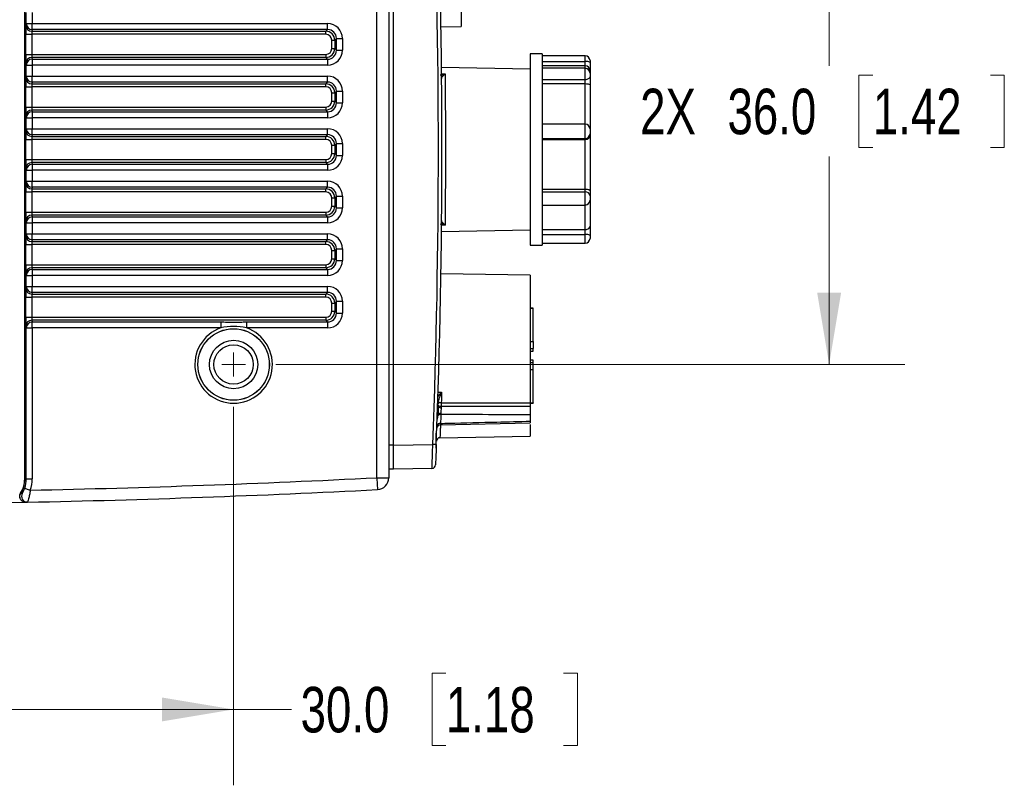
# Model space of a CAD drawing. Header units: millimetres. Extents: x 10 to 272, y 8 to 208.
# Tile 26 of 34: x 86 to 127, y 152 to 184. Entities that reach past the tile are written whole.
import ezdxf

# ---------------------------------------------------------------- set-up
doc = ezdxf.new("R2010")
doc.units = ezdxf.units.MM
doc.styles.add('SLDTEXTSTYLE3', font='TXT', dxfattribs={"width": 0.75})
doc.dimstyles.new('SLDDIMSTYLE2', dxfattribs={"dimtxt": 1.905, "dimasz": 3, "dimexe": 0, "dimexo": 0.0625, "dimgap": 0.47625, "dimtad": 0, "dimtih": 1, "dimtoh": 1, "dimdec": 1, "dimlfac": 2, "dimrnd": 1e-09, "dimzin": 4, "dimdsep": 46, "dimtxsty": 'SLDTEXTSTYLE3', "dimsah": 1, "dimcen": 0.09, "dimadec": 0, "dimazin": 1, "dimtfac": 1, "dimtdec": 1, "dimtofl": 0, "dimtmove": 0, "dimatfit": 3, "dimfxl": 1, "dimfrac": 2, "dimtolj": 1, "dimtzin": 12, "dimarcsym": 0})

# ---------------------------------------------------------------- blocks, each defined once
blk = doc.blocks.new('_D_9')
at = {"color": 7, "linetype": 'Continuous', "lineweight": 18}
for p, q in [((79.696, 167.611), (79.696, 151.767)), ((94.696, 167.611), (94.696, 151.767)), ((103.59, 156.455), (103.009, 156.455)), ((103.009, 156.455), (103.009, 153.43)), ((108.516, 156.455), (109.097, 156.455)), ((109.097, 156.455), (109.097, 153.43)), ((79.696, 154.942), (94.696, 154.942)), ((94.696, 154.942), (97.116, 154.942)), ((103.009, 153.43), (103.59, 153.43)), ((109.097, 153.43), (108.516, 153.43))]:
    blk.add_line(p, q, dxfattribs=at)
for points in [[(79.696, 154.942), (82.696, 154.442), (82.696, 155.442)], [(94.696, 154.942), (91.696, 155.442), (91.696, 154.442)]]:
    blk.add_solid(points, dxfattribs=at)
at = {"color": 7, "linetype": 'Continuous', "lineweight": 18, "char_height": 1.905, "attachment_point": 1, "style": 'SLDTEXTSTYLE3'}
for s, insert in [('30.0', (97.502, 155.886)), ('1.18', (103.59, 155.886))]:
    blk.add_mtext(s, dxfattribs=dict(at, insert=insert))
blk = doc.blocks.new('_D_10')
at = {"color": 7, "linetype": 'Continuous', "lineweight": 18}
for p, q in [((96.466, 187.381), (122.816, 187.381)), ((119.641, 187.381), (119.641, 181.88)), ((121.471, 181.493), (120.89, 181.493)), ((120.89, 181.493), (120.89, 178.468)), ((126.397, 181.493), (126.978, 181.493)), ((126.978, 181.493), (126.978, 178.468)), ((120.89, 178.468), (121.471, 178.468)), ((126.978, 178.468), (126.397, 178.468)), ((119.641, 169.381), (119.641, 178.081)), ((96.466, 169.381), (122.816, 169.381))]:
    blk.add_line(p, q, dxfattribs=at)
for points in [[(119.641, 187.381), (119.141, 184.381), (120.141, 184.381)], [(119.641, 169.381), (120.141, 172.381), (119.141, 172.381)]]:
    blk.add_solid(points, dxfattribs=at)
at = {"color": 7, "linetype": 'Continuous', "lineweight": 18, "char_height": 1.905, "attachment_point": 1, "style": 'SLDTEXTSTYLE3'}
for s, insert in [('2X', (111.724, 180.924)), ('36.0', (115.383, 180.924)), ('1.42', (121.471, 180.924))]:
    blk.add_mtext(s, dxfattribs=dict(at, insert=insert))
blk = doc.blocks.new('SW_CENTERMARKSYMBOL_2')
at = {"color": 0, "linetype": 'Continuous', "lineweight": 0}
for q in [(0, 0.5), (-0.5, 0), (0, -0.5), (0.5, 0)]:
    blk.add_line((0, 0), q, dxfattribs=at)

msp = doc.modelspace()

# ---------------------------------------------------------------- linework, layer by layer
at = {"color": 7, "linetype": 'Continuous', "lineweight": 25}
for p, q in [((85.946, 164.591), (85.946, 192.171)), ((100.696, 164.642), (100.696, 192.12)), ((101.196, 192.12), (101.196, 164.642)), ((101.396, 166.012), (101.396, 190.756)), ((104.234, 190.49), (104.234, 183.534)), ((86.011, 183.65), (86.011, 184.111)), ((86.261, 184.111), (86.261, 183.65)), ((85.996, 183.577), (86.011, 183.65)), ((86.011, 183.65), (86.261, 183.65)), ((86.261, 183.65), (98.63, 183.65)), ((86.261, 183.401), (86.261, 183.65)), ((98.63, 183.401), (98.63, 183.65)), ((103.381, 183.519), (104.234, 183.534)), ((85.99, 182.358), (85.99, 183.204)), ((85.99, 183.204), (86.24, 183.204)), ((98.557, 183.204), (86.24, 183.204)), ((86.24, 183.204), (86.24, 182.358)), ((86.261, 183.401), (86.246, 183.328)), ((86.246, 183.328), (98.557, 183.328)), ((98.63, 183.401), (86.261, 183.401)), ((98.557, 183.328), (98.63, 183.401)), ((98.557, 183.204), (98.557, 183.328)), ((98.806, 182.955), (98.931, 182.955)), ((98.806, 182.607), (98.806, 182.955)), ((99.004, 183.028), (98.931, 182.955)), ((98.931, 182.955), (98.931, 182.607)), ((99.004, 183.028), (99.253, 183.028)), ((99.004, 182.534), (99.004, 183.028)), ((99.253, 183.028), (99.253, 182.534)), ((85.99, 182.358), (86.24, 182.358)), ((86.24, 182.358), (98.557, 182.358)), ((98.557, 182.358), (98.557, 182.233)), ((98.806, 182.607), (98.931, 182.607)), ((98.931, 182.607), (99.004, 182.534)), ((99.004, 182.534), (99.253, 182.534)), ((107.624, 182.381), (107.124, 182.381)), ((107.124, 182.381), (107.124, 176.193)), ((107.624, 182.381), (107.624, 181.729)), ((109.424, 182.302), (107.624, 182.302)), ((86.011, 181.911), (85.996, 181.984)), ((86.011, 181.911), (86.261, 181.911)), ((86.011, 181.45), (86.011, 181.911)), ((86.246, 182.233), (86.261, 182.16)), ((98.557, 182.233), (86.246, 182.233)), ((86.261, 182.16), (86.261, 181.911)), ((86.261, 182.16), (98.63, 182.16)), ((86.261, 181.911), (86.261, 181.45)), ((98.63, 181.911), (86.261, 181.911)), ((98.63, 182.16), (98.557, 182.233)), ((98.63, 182.16), (98.63, 181.911)), ((107.624, 182.064), (109.424, 182.064)), ((109.424, 181.881), (107.624, 181.881)), ((109.624, 182.102), (109.624, 182.023)), ((109.624, 182.023), (109.624, 181.681)), ((107.124, 181.746), (103.403, 181.811)), ((109.424, 181.778), (107.624, 181.778)), ((107.624, 181.729), (107.624, 179.202)), ((109.624, 181.681), (109.624, 181.578)), ((109.624, 181.578), (109.624, 181.424)), ((85.996, 181.377), (86.011, 181.45)), ((86.011, 181.45), (86.261, 181.45)), ((86.261, 181.201), (86.246, 181.128)), ((86.246, 181.128), (98.557, 181.128)), ((86.261, 181.45), (98.63, 181.45)), ((86.261, 181.201), (86.261, 181.45)), ((98.63, 181.201), (86.261, 181.201)), ((98.557, 181.128), (98.63, 181.201)), ((98.557, 181.004), (98.557, 181.128)), ((98.63, 181.201), (98.63, 181.45)), ((107.624, 181.314), (109.424, 181.314)), ((107.624, 181.136), (109.424, 181.136)), ((109.424, 181.136), (109.424, 181.314)), ((109.624, 181.424), (109.624, 181.087)), ((109.624, 181.087), (109.624, 179.24)), ((85.99, 180.158), (85.99, 181.004)), ((85.99, 181.004), (86.24, 181.004)), ((98.557, 181.004), (86.24, 181.004)), ((86.24, 181.004), (86.24, 180.158)), ((98.806, 180.755), (98.931, 180.755)), ((98.806, 180.407), (98.806, 180.755)), ((99.004, 180.828), (98.931, 180.755)), ((98.931, 180.755), (98.931, 180.407)), ((99.004, 180.828), (99.253, 180.828)), ((99.004, 180.334), (99.004, 180.828)), ((99.253, 180.828), (99.253, 180.334)), ((98.806, 180.407), (98.931, 180.407)), ((98.931, 180.407), (99.004, 180.334)), ((99.004, 180.334), (99.253, 180.334)), ((85.99, 180.158), (86.24, 180.158)), ((86.24, 180.158), (98.557, 180.158)), ((86.246, 180.033), (86.261, 179.96)), ((98.557, 180.033), (86.246, 180.033)), ((86.261, 179.96), (98.63, 179.96)), ((86.261, 179.96), (86.261, 179.711)), ((98.557, 180.158), (98.557, 180.033)), ((98.63, 179.96), (98.557, 180.033)), ((98.63, 179.96), (98.63, 179.711)), ((86.011, 179.711), (85.996, 179.784)), ((86.011, 179.711), (86.261, 179.711)), ((86.011, 179.25), (86.011, 179.711)), ((86.261, 179.711), (86.261, 179.25)), ((98.63, 179.711), (86.261, 179.711)), ((109.424, 179.44), (107.624, 179.44)), ((85.996, 179.177), (86.011, 179.25)), ((86.011, 179.25), (86.261, 179.25)), ((86.261, 179.001), (86.246, 178.928)), ((86.261, 179.25), (98.63, 179.25)), ((86.261, 179.001), (86.261, 179.25)), ((98.63, 179.001), (86.261, 179.001)), ((98.557, 178.928), (98.63, 179.001)), ((98.63, 179.001), (98.63, 179.25)), ((107.624, 179.202), (107.624, 176.193)), ((109.624, 179.24), (109.624, 179.042)), ((109.624, 179.042), (109.624, 178.96)), ((85.99, 177.958), (85.99, 178.804)), ((85.99, 178.804), (86.24, 178.804)), ((98.557, 178.804), (86.24, 178.804)), ((86.24, 178.804), (86.24, 177.958)), ((86.246, 178.928), (98.557, 178.928)), ((98.557, 178.804), (98.557, 178.928)), ((99.004, 178.628), (98.931, 178.555)), ((99.004, 178.628), (99.253, 178.628)), ((99.004, 178.134), (99.004, 178.628)), ((99.253, 178.628), (99.253, 178.134)), ((107.624, 178.846), (109.424, 178.846)), ((107.624, 178.803), (109.424, 178.803)), ((109.424, 178.803), (109.424, 178.846)), ((109.424, 176.725), (109.424, 178.803)), ((109.624, 178.96), (109.624, 176.66)), ((98.806, 178.555), (98.931, 178.555)), ((98.806, 178.207), (98.806, 178.555)), ((98.806, 178.207), (98.931, 178.207)), ((98.931, 178.555), (98.931, 178.207)), ((98.931, 178.207), (99.004, 178.134)), ((85.99, 177.958), (86.24, 177.958)), ((86.24, 177.958), (98.557, 177.958)), ((86.246, 177.833), (86.261, 177.76)), ((98.557, 177.833), (86.246, 177.833)), ((86.261, 177.76), (98.63, 177.76)), ((86.261, 177.76), (86.261, 177.511)), ((98.557, 177.958), (98.557, 177.833)), ((98.63, 177.76), (98.557, 177.833)), ((98.63, 177.76), (98.63, 177.511)), ((99.004, 178.134), (99.253, 178.134)), ((86.011, 177.511), (85.996, 177.584)), ((86.011, 177.511), (86.261, 177.511)), ((86.011, 177.05), (86.011, 177.511)), ((86.261, 177.511), (86.261, 177.05)), ((98.63, 177.511), (86.261, 177.511)), ((85.996, 176.977), (86.011, 177.05)), ((86.011, 177.05), (86.261, 177.05)), ((86.261, 177.05), (98.63, 177.05)), ((86.261, 176.801), (86.261, 177.05)), ((98.63, 176.801), (98.63, 177.05)), ((85.99, 175.758), (85.99, 176.604)), ((85.99, 176.604), (86.24, 176.604)), ((98.557, 176.604), (86.24, 176.604)), ((86.24, 176.604), (86.24, 175.758)), ((86.261, 176.801), (86.246, 176.728)), ((86.246, 176.728), (98.557, 176.728)), ((98.63, 176.801), (86.261, 176.801)), ((98.557, 176.728), (98.63, 176.801)), ((98.557, 176.604), (98.557, 176.728)), ((107.624, 176.725), (109.424, 176.725)), ((107.624, 176.608), (109.424, 176.608)), ((109.424, 176.608), (109.424, 176.725)), ((109.624, 176.66), (109.624, 176.441)), ((98.806, 176.355), (98.931, 176.355)), ((98.806, 176.007), (98.806, 176.355)), ((99.004, 176.428), (98.931, 176.355)), ((98.931, 176.355), (98.931, 176.007)), ((99.004, 176.428), (99.253, 176.428)), ((99.004, 175.934), (99.004, 176.428)), ((99.253, 176.428), (99.253, 175.934)), ((107.124, 176.193), (107.124, 174.381)), ((107.624, 176.193), (107.624, 174.466)), ((109.624, 176.441), (109.624, 176.257)), ((109.624, 176.257), (109.624, 175.173)), ((85.99, 175.758), (86.24, 175.758)), ((86.24, 175.758), (98.557, 175.758)), ((98.557, 175.758), (98.557, 175.633)), ((98.806, 176.007), (98.931, 176.007)), ((98.931, 176.007), (99.004, 175.934)), ((99.004, 175.934), (99.253, 175.934)), ((107.624, 176.057), (109.424, 176.057)), ((86.011, 175.311), (85.996, 175.384)), ((86.011, 175.311), (86.261, 175.311)), ((86.011, 174.85), (86.011, 175.311)), ((86.246, 175.633), (86.261, 175.56)), ((98.557, 175.633), (86.246, 175.633)), ((86.261, 175.56), (98.63, 175.56)), ((86.261, 175.56), (86.261, 175.311)), ((86.261, 175.311), (86.261, 174.85)), ((98.63, 175.311), (86.261, 175.311)), ((98.63, 175.56), (98.557, 175.633)), ((98.63, 175.56), (98.63, 175.311)), ((103.403, 174.95), (107.124, 175.015)), ((107.624, 175.029), (109.424, 175.029)), ((109.424, 174.821), (109.424, 175.029)), ((109.624, 175.173), (109.624, 174.78)), ((85.996, 174.777), (86.011, 174.85)), ((86.011, 174.85), (86.261, 174.85)), ((86.261, 174.601), (86.246, 174.528)), ((86.246, 174.528), (98.557, 174.528)), ((86.261, 174.85), (98.63, 174.85)), ((86.261, 174.601), (86.261, 174.85)), ((98.63, 174.601), (86.261, 174.601)), ((98.557, 174.528), (98.63, 174.601)), ((98.557, 174.404), (98.557, 174.528)), ((98.63, 174.601), (98.63, 174.85)), ((107.624, 174.821), (109.424, 174.821)), ((107.624, 174.466), (107.624, 174.381)), ((107.624, 174.46), (109.424, 174.46)), ((109.624, 174.78), (109.624, 174.66)), ((85.99, 173.558), (85.99, 174.404)), ((85.99, 174.404), (86.24, 174.404)), ((98.557, 174.404), (86.24, 174.404)), ((86.24, 174.404), (86.24, 173.558)), ((98.806, 174.155), (98.931, 174.155)), ((98.806, 173.807), (98.806, 174.155)), ((99.004, 174.228), (98.931, 174.155)), ((98.931, 174.155), (98.931, 173.807)), ((99.004, 174.228), (99.253, 174.228)), ((99.004, 173.734), (99.004, 174.228)), ((99.253, 174.228), (99.253, 173.734)), ((107.124, 174.381), (107.624, 174.381)), ((98.806, 173.807), (98.931, 173.807)), ((98.931, 173.807), (99.004, 173.734)), ((99.004, 173.734), (99.253, 173.734)), ((85.99, 173.558), (86.24, 173.558)), ((86.24, 173.558), (98.557, 173.558)), ((86.246, 173.433), (86.261, 173.36)), ((98.557, 173.433), (86.246, 173.433)), ((86.261, 173.36), (86.261, 173.111)), ((86.261, 173.36), (98.63, 173.36)), ((98.557, 173.558), (98.557, 173.433)), ((98.63, 173.36), (98.557, 173.433)), ((98.63, 173.36), (98.63, 173.111)), ((86.011, 173.111), (85.996, 173.184)), ((86.011, 173.111), (86.261, 173.111)), ((86.011, 172.65), (86.011, 173.111)), ((86.261, 173.111), (86.261, 172.65)), ((98.63, 173.111), (86.261, 173.111)), ((107.124, 173.115), (103.38, 173.18)), ((107.124, 173.115), (107.124, 167.777)), ((85.996, 172.577), (86.011, 172.65)), ((86.011, 172.65), (86.261, 172.65)), ((86.261, 172.401), (86.246, 172.328)), ((86.261, 172.65), (98.63, 172.65)), ((86.261, 172.401), (86.261, 172.65)), ((98.63, 172.401), (86.261, 172.401)), ((98.557, 172.328), (98.63, 172.401)), ((98.63, 172.401), (98.63, 172.65)), ((85.99, 171.358), (85.99, 172.204)), ((85.99, 172.204), (86.24, 172.204)), ((98.557, 172.204), (86.24, 172.204)), ((86.24, 172.204), (86.24, 171.358)), ((86.246, 172.328), (98.557, 172.328)), ((98.557, 172.204), (98.557, 172.328)), ((99.004, 172.028), (98.931, 171.955)), ((99.004, 172.028), (99.253, 172.028)), ((99.004, 171.534), (99.004, 172.028)), ((99.253, 172.028), (99.253, 171.534)), ((98.806, 171.955), (98.931, 171.955)), ((98.806, 171.607), (98.806, 171.955)), ((98.806, 171.607), (98.931, 171.607)), ((98.931, 171.955), (98.931, 171.607)), ((98.931, 171.607), (99.004, 171.534)), ((107.249, 171.735), (107.124, 171.735)), ((107.249, 171.726), (107.249, 171.735)), ((107.249, 170.339), (107.249, 171.726)), ((85.99, 171.358), (86.24, 171.358)), ((86.24, 171.358), (98.557, 171.358)), ((86.246, 171.233), (86.261, 171.16)), ((98.557, 171.233), (86.246, 171.233)), ((86.261, 171.16), (94.156, 171.16)), ((86.261, 170.911), (86.261, 171.16)), ((94.156, 171.16), (94.156, 170.911)), ((95.235, 171.16), (95.235, 170.911)), ((95.235, 171.16), (98.63, 171.16)), ((98.557, 171.358), (98.557, 171.233)), ((98.63, 171.16), (98.557, 171.233)), ((98.63, 171.16), (98.63, 170.911)), ((99.004, 171.534), (99.253, 171.534)), ((86.011, 170.911), (85.996, 170.984)), ((86.011, 170.911), (86.261, 170.911)), ((86.011, 164.591), (86.011, 170.911)), ((86.261, 170.911), (86.261, 164.591)), ((94.156, 170.911), (86.261, 170.911)), ((98.63, 170.911), (95.235, 170.911)), ((107.249, 170.339), (107.249, 170.05)), ((107.124, 170.05), (107.249, 170.05)), ((107.124, 169.94), (107.249, 169.94)), ((107.249, 169.94), (107.249, 170.05)), ((107.249, 169.56), (107.124, 169.56)), ((107.249, 169.45), (107.249, 169.56)), ((107.249, 169.45), (107.124, 169.45)), ((107.249, 169.16), (107.249, 169.45)), ((107.249, 167.773), (107.249, 169.16)), ((107.124, 167.764), (107.249, 167.764)), ((107.249, 167.773), (107.249, 167.764)), ((107.124, 167.279), (107.124, 167.009)), ((103.358, 166.854), (107.124, 166.945)), ((107.124, 166.868), (107.124, 166.384)), ((103.171, 166.506), (103.171, 165.881)), ((103.339, 166.318), (107.124, 166.384)), ((101.196, 166.012), (101.396, 166.012)), ((101.396, 166.006), (103.039, 166.034)), ((101.396, 166.012), (101.396, 166.006)), ((101.396, 165.006), (101.396, 166.006)), ((85.955, 165.298), (85.955, 164.591)), ((101.196, 165.012), (101.396, 165.012)), ((103.006, 165.034), (101.396, 165.006)), ((85.946, 164.591), (85.955, 164.591)), ((85.955, 164.591), (86.011, 164.591)), ((86.011, 164.591), (86.261, 164.591)), ((100.696, 164.642), (101.196, 164.642)), ((85.776, 163.996), (85.783, 163.996)), ((84.714, 163.589), (85.993, 163.614)), ((86.035, 163.615), (85.993, 163.614))]:
    msp.add_line(p, q, dxfattribs=at)
at = {"color": 8, "linetype": 'Continuous', "lineweight": 25}
for p, q in [((109.424, 182.064), (109.424, 182.302)), ((109.424, 181.881), (109.424, 182.064)), ((109.424, 181.778), (109.424, 181.881)), ((109.424, 181.314), (109.424, 181.778)), ((109.424, 179.44), (109.424, 181.136)), ((109.424, 178.846), (109.424, 179.44)), ((109.424, 176.057), (109.424, 176.608)), ((109.424, 175.029), (109.424, 176.057)), ((109.424, 174.46), (109.424, 174.821)), ((107.249, 171.726), (107.124, 171.726)), ((107.124, 170.339), (107.249, 170.339)), ((107.249, 169.16), (107.124, 169.16)), ((107.124, 167.773), (107.249, 167.773))]:
    msp.add_line(p, q, dxfattribs=at)
at = {"color": 8, "linetype": 'Continuous', "lineweight": 25, "flags": 128}
for points in [[(103.397, 181.555), (103.406, 181.555), (103.552, 181.552)], [(103.552, 175.209), (103.406, 175.207), (103.37, 175.206)], [(103.252, 168.221), (103.262, 168.221), (103.408, 168.222)], [(103.245, 167.677), (103.251, 167.679), (103.258, 167.682)], [(103.247, 167.747), (103.25, 167.746), (103.258, 167.743)], [(103.249, 167.8), (103.258, 167.797), (103.268, 167.793)], [(103.23, 167.24), (103.237, 167.237), (103.245, 167.233)]]:
    msp.add_lwpolyline(points, dxfattribs=at)
at = {"color": 7, "linetype": 'Continuous', "lineweight": 25, "flags": 128}
for points in [[(109.424, 181.314), (109.463, 181.316), (109.501, 181.323), (109.535, 181.333), (109.565, 181.346), (109.59, 181.363), (109.609, 181.382), (109.62, 181.402), (109.624, 181.424)], [(103.394, 167.782), (103.996, 167.781), (105.127, 167.78), (106.257, 167.778), (107.124, 167.777)], [(107.124, 167.618), (106.624, 167.618), (104.625, 167.621), (104.437, 167.622), (103.394, 167.623)], [(100.696, 164.642), (100.701, 164.544), (100.706, 164.451), (100.71, 164.364), (100.714, 164.289), (100.717, 164.226), (100.719, 164.18), (100.721, 164.152), (100.721, 164.142)], [(85.945, 164.2), (85.95, 164.198), (85.964, 164.194), (85.986, 164.186), (86.015, 164.176), (86.051, 164.163), (86.092, 164.149), (86.135, 164.134), (86.181, 164.118)], [(85.783, 163.996), (85.819, 163.993), (85.844, 163.992)]]:
    msp.add_lwpolyline(points, dxfattribs=at)
at = {"color": 7, "linetype": 'Continuous', "lineweight": 25}
for radius in [1.498, 1.496, 1.012, 0.825]:
    msp.add_circle((94.696, 169.381), radius, dxfattribs=at)
for centre, radius, start, end in [((-221.576, 178.381), 324.85, 357.82185, 2.17815), ((-221.579, 178.381), 325, 357.82185, 2.17815), ((86.246, 183.578), 0.25, 180.2075, 270.0025), ((86.261, 183.651), 0.25, 180.2066, 270.003), ((109.424, 182.102), 0.2, 0, 90), ((86.246, 181.983), 0.25, 89.9974, 179.7926), ((86.261, 181.91), 0.25, 89.9969, 179.7935), ((109.472, 181.789), 0.279, 56.9048, 99.9007), ((109.424, 181.681), 0.2, 0, 90), ((109.424, 181.578), 0.2, 0, 90), ((86.246, 181.378), 0.25, 180.2074, 270.0026), ((86.261, 181.451), 0.25, 180.2066, 270.003), ((86.246, 179.783), 0.25, 89.9974, 179.7926), ((86.261, 179.71), 0.25, 89.997, 179.7934), ((109.424, 179.24), 0.2, 0, 90), ((86.246, 179.178), 0.25, 180.2074, 270.0026), ((86.261, 179.251), 0.25, 180.2066, 270.003), ((109.426, 179.044), 0.198, 269.3894, 359.3782), ((86.246, 177.583), 0.25, 89.9974, 179.7926), ((86.261, 177.51), 0.25, 89.997, 179.7934), ((86.246, 176.978), 0.25, 180.2074, 270.0026), ((86.261, 177.051), 0.25, 180.2066, 270.003), ((109.439, 176.423), 0.186, 5.514, 94.6159), ((109.424, 176.257), 0.2, 270, 0), ((86.246, 175.383), 0.25, 89.9974, 179.7926), ((86.261, 175.31), 0.25, 89.997, 179.7934), ((86.246, 174.778), 0.25, 180.2074, 270.0026), ((86.261, 174.851), 0.25, 180.2065, 270.0031), ((109.472, 174.547), 0.279, 56.9048, 99.9008), ((109.424, 174.66), 0.2, 270, 0), ((86.246, 173.183), 0.25, 89.9975, 179.7925), ((86.261, 173.11), 0.25, 89.997, 179.7934), ((86.246, 172.578), 0.25, 180.2074, 270.0026), ((86.261, 172.651), 0.25, 180.2065, 270.0031), ((86.246, 170.983), 0.25, 89.9975, 179.7925), ((86.261, 170.91), 0.25, 89.997, 179.7934), ((94.696, 169.381), 1.623, 109.4191, 70.5809), ((103.39, 167.793), 0.224, 237.3263, 270.2333), ((105.671, 167.628), 2.283, 176.1246, 180.1132), ((108.094, 167.702), 4.701, 179.0214, 180.9598), ((103.365, 167.119), 0.166, 86.2727, 136.5115), ((103.365, 167.108), 0.221, 86.7984, 118.9378), ((103.362, 166.704), 0.15, 91.1984, 177.939), ((103.346, 166.783), 0.134, 83.1372, 169.2746), ((103.342, 166.168), 0.15, 90.741, 177.8183), ((100.98, 110.933), 55.14, 87.7067, 87.8599), ((103.003, 165.184), 0.15, 271, 357.6717), ((84.821, 164.591), 1.125, 328.0865, 0), ((84.821, 164.591), 1.19, 340.8355, 0), ((75.446, 663.253), 499.25, 271.23209, 272.89902), ((84.821, 164.591), 1.44, 340.8355, 0), ((100.696, 164.642), 0.5, 272.899, 0), ((86.06, 163.865), 0.25, 149.6557, 271.2074), ((75.446, 663.253), 499.75, 271.21756, 272.89902)]:
    msp.add_arc(centre, radius, start, end, dxfattribs=at)
at = {"color": 8, "linetype": 'Continuous', "lineweight": 25}
for centre, radius, start, end in [((103.337, 181.363), 0.139, 35.4586, 59.7922), ((103.337, 175.399), 0.139, 300.2078, 324.5414), ((101.017, 175.033), 7.763, 286.6575, 286.8606), ((101.683, 172.664), 5.284, 287.1756, 287.4423), ((100.982, 162.688), 5.636, 65.9681, 66.2721), ((100.809, 159.729), 7.972, 72.0955, 72.2968), ((101.68, 163.227), 4.37, 68.8303, 69.1921)]:
    msp.add_arc(centre, radius, start, end, dxfattribs=at)
at = {"color": 7, "linetype": 'Continuous', "lineweight": 25}
for centre, major_axis, ratio, start_param, end_param in [((85.997, 183.204), (0, 0.375), 0.017455, 0.087266, 1.570796), ((98.626, 183.023), (-0.445, -0.445), 0.992433, 2.359993, 3.923193), ((86.247, 183.204), (0, 0.125), 0.052365, 0.087266, 1.570796), ((98.556, 182.953), (0.266, 0.266), 0.997446, 5.501585, 7.064785), ((98.556, 182.953), (-0.178, -0.178), 0.992433, 2.359993, 3.923193), ((98.626, 183.023), (0.27, 0.27), 0.982556, 5.501585, 7.064785), ((85.997, 182.358), (0, 0.375), 0.017455, 1.570796, 3.054326), ((86.247, 182.358), (0, 0.125), 0.052365, 1.570796, 3.054326), ((98.556, 182.609), (-0.266, 0.266), 0.997446, 2.359993, 3.923193), ((98.556, 182.609), (-0.178, 0.178), 0.992433, 2.359993, 3.923193), ((98.626, 182.539), (-0.445, 0.445), 0.992433, 2.359993, 3.923193), ((98.626, 182.539), (0.27, -0.27), 0.982556, 5.501585, 7.064785), ((85.997, 181.004), (0, 0.375), 0.017455, 0.087266, 1.570796), ((86.247, 181.004), (0, 0.125), 0.052365, 0.087266, 1.570796), ((98.556, 180.753), (0.266, 0.266), 0.997446, 5.501585, 7.064785), ((98.626, 180.823), (-0.445, -0.445), 0.992433, 2.359993, 3.923193), ((98.626, 180.823), (0.27, 0.27), 0.982556, 5.501585, 7.064785), ((98.556, 180.753), (-0.178, -0.178), 0.992433, 2.359993, 3.923193), ((98.556, 180.409), (-0.266, 0.266), 0.997446, 2.359993, 3.923193), ((98.556, 180.409), (-0.178, 0.178), 0.992433, 2.359993, 3.923193), ((98.626, 180.339), (-0.445, 0.445), 0.992433, 2.359993, 3.923193), ((98.626, 180.339), (0.27, -0.27), 0.982556, 5.501585, 7.064785), ((85.997, 180.158), (0, 0.375), 0.017455, 1.570796, 3.054326), ((86.247, 180.158), (0, 0.125), 0.052365, 1.570796, 3.054326), ((85.997, 178.804), (0, 0.375), 0.017455, 0.087266, 1.570796), ((98.626, 178.623), (-0.445, -0.445), 0.992433, 2.359993, 3.923193), ((98.626, 178.623), (0.27, 0.27), 0.982556, 5.501585, 7.064785), ((86.247, 178.804), (0, 0.125), 0.052365, 0.087266, 1.570796), ((98.556, 178.553), (0.266, 0.266), 0.997446, 5.501585, 7.064785), ((98.556, 178.553), (-0.178, -0.178), 0.992433, 2.359993, 3.923193), ((98.556, 178.209), (0.266, -0.266), 0.997446, 5.501585, 7.064785), ((98.556, 178.209), (-0.178, 0.178), 0.992433, 2.359993, 3.923193), ((85.997, 177.958), (0, 0.375), 0.017455, 1.570796, 3.054326), ((86.247, 177.958), (0, 0.125), 0.052365, 1.570796, 3.054326), ((98.626, 178.139), (-0.445, 0.445), 0.992433, 2.359993, 3.923193), ((98.626, 178.139), (0.27, -0.27), 0.982556, 5.501585, 7.064785), ((85.997, 176.604), (0, 0.375), 0.017455, 0.087266, 1.570796), ((98.626, 176.423), (-0.445, -0.445), 0.992433, 2.359993, 3.923193), ((86.247, 176.604), (0, 0.125), 0.052365, 0.087266, 1.570796), ((98.556, 176.353), (0.266, 0.266), 0.997446, 5.501585, 7.064785), ((98.556, 176.353), (-0.178, -0.178), 0.992433, 2.359993, 3.923193), ((98.626, 176.423), (0.27, 0.27), 0.982556, 5.501585, 7.064785), ((85.997, 175.758), (0, 0.375), 0.017455, 1.570796, 3.054326), ((86.247, 175.758), (0, 0.125), 0.052365, 1.570796, 3.054326), ((98.556, 176.009), (-0.266, 0.266), 0.997446, 2.359993, 3.923193), ((98.556, 176.009), (-0.178, 0.178), 0.992433, 2.359993, 3.923193), ((98.626, 175.939), (-0.445, 0.445), 0.992433, 2.359993, 3.923193), ((98.626, 175.939), (0.27, -0.27), 0.982556, 5.501585, 7.064785), ((85.997, 174.404), (0, 0.375), 0.017455, 0.087266, 1.570796), ((86.247, 174.404), (0, 0.125), 0.052365, 0.087266, 1.570796), ((98.556, 174.153), (0.266, 0.266), 0.997446, 5.501585, 7.064785), ((98.626, 174.223), (-0.445, -0.445), 0.992433, 2.359993, 3.923193), ((98.626, 174.223), (0.27, 0.27), 0.982556, 5.501585, 7.064785), ((98.556, 174.153), (-0.178, -0.178), 0.992433, 2.359993, 3.923193), ((98.556, 173.809), (-0.266, 0.266), 0.997446, 2.359993, 3.923193), ((98.556, 173.809), (-0.178, 0.178), 0.992433, 2.359993, 3.923193), ((98.626, 173.739), (-0.445, 0.445), 0.992433, 2.359993, 3.923193), ((98.626, 173.739), (0.27, -0.27), 0.982556, 5.501585, 7.064785), ((85.997, 173.558), (0, 0.375), 0.017455, 1.570796, 3.054326), ((86.247, 173.558), (0, 0.125), 0.052365, 1.570796, 3.054326), ((85.997, 172.204), (0, 0.375), 0.017455, 0.087266, 1.570796), ((98.626, 172.023), (-0.445, -0.445), 0.992433, 2.359993, 3.923193), ((98.626, 172.023), (0.27, 0.27), 0.982556, 5.501585, 7.064785), ((86.247, 172.204), (0, 0.125), 0.052365, 0.087266, 1.570796), ((98.556, 171.953), (0.266, 0.266), 0.997446, 5.501585, 7.064785), ((98.556, 171.953), (-0.178, -0.178), 0.992433, 2.359993, 3.923193), ((98.556, 171.609), (-0.266, 0.266), 0.997446, 2.359993, 3.923193), ((98.556, 171.609), (-0.178, 0.178), 0.992433, 2.359993, 3.923193), ((85.997, 171.358), (0, 0.375), 0.017455, 1.570796, 3.054326), ((86.247, 171.358), (0, 0.125), 0.052365, 1.570796, 3.054326), ((98.626, 171.539), (-0.445, 0.445), 0.992433, 2.359993, 3.923193), ((98.626, 171.539), (0.27, -0.27), 0.982556, 5.501585, 7.064785)]:
    msp.add_ellipse(centre, major_axis=major_axis, ratio=ratio, start_param=start_param, end_param=end_param, dxfattribs=at)
for points, knots in [([(103.346, 181.5), (103.376, 181.499), (103.409, 181.504), (103.478, 181.522), (103.515, 181.535), (103.552, 181.552)], [0, 0, 0, 0, 0.5, 0.5, 1, 1, 1, 1]), ([(103.552, 181.552), (103.552, 181.487), (103.553, 181.411), (103.555, 181.238), (103.556, 181.142), (103.558, 180.929), (103.559, 180.812), (103.561, 180.561), (103.563, 180.296), (103.564, 180.004), (103.566, 179.698), (103.566, 179.539), (103.567, 179.218), (103.568, 179.054), (103.568, 178.72), (103.569, 178.55), (103.569, 178.211), (103.568, 178.041), (103.568, 177.706), (103.567, 177.378), (103.566, 177.064), (103.564, 176.757), (103.563, 176.61), (103.562, 176.331), (103.561, 176.199), (103.559, 175.949), (103.558, 175.831), (103.556, 175.619), (103.555, 175.522), (103.553, 175.35), (103.552, 175.274), (103.552, 175.209)], [0, 0, 0, 0, 0.0625, 0.0625, 0.125, 0.125, 0.1875, 0.1875, 0.25, 0.3125, 0.3125, 0.375, 0.375, 0.4375, 0.4375, 0.5, 0.5, 0.5625, 0.5625, 0.625, 0.6875, 0.6875, 0.75, 0.75, 0.8125, 0.8125, 0.875, 0.875, 0.9375, 0.9375, 1, 1, 1, 1]), ([(103.45, 181.443), (103.435, 181.429), (103.425, 181.415), (103.411, 181.385), (103.408, 181.369), (103.408, 181.352)], [0, 0, 0, 0, 0.5, 0.5, 1, 1, 1, 1]), ([(109.424, 181.136), (109.456, 181.136), (109.486, 181.134), (109.538, 181.128), (109.56, 181.124), (109.61, 181.111), (109.624, 181.099), (109.624, 181.087)], [0, 0, 0, 0, 0.25, 0.25, 0.5, 0.5, 1, 1, 1, 1]), ([(109.424, 178.803), (109.456, 178.803), (109.486, 178.809), (109.538, 178.829), (109.56, 178.843), (109.61, 178.889), (109.624, 178.925), (109.624, 178.96)], [0, 0, 0, 0, 0.25, 0.25, 0.5, 0.5, 1, 1, 1, 1]), ([(109.424, 176.725), (109.456, 176.725), (109.486, 176.722), (109.538, 176.713), (109.56, 176.708), (109.61, 176.689), (109.624, 176.674), (109.624, 176.66)], [0, 0, 0, 0, 0.25, 0.25, 0.5, 0.5, 1, 1, 1, 1]), ([(103.408, 175.409), (103.408, 175.393), (103.411, 175.377), (103.425, 175.347), (103.435, 175.332), (103.45, 175.318)], [0, 0, 0, 0, 0.5, 0.5, 1, 1, 1, 1]), ([(103.346, 175.262), (103.376, 175.262), (103.409, 175.258), (103.478, 175.24), (103.515, 175.227), (103.552, 175.209)], [0, 0, 0, 0, 0.5, 0.5, 1, 1, 1, 1]), ([(109.424, 175.029), (109.456, 175.029), (109.486, 175.035), (109.538, 175.053), (109.56, 175.065), (109.61, 175.107), (109.624, 175.14), (109.624, 175.173)], [0, 0, 0, 0, 0.25, 0.25, 0.5, 0.5, 1, 1, 1, 1]), ([(94.156, 171.16), (94.246, 171.16), (94.336, 171.16), (94.516, 171.159), (94.696, 171.159), (94.876, 171.159), (95.056, 171.16), (95.146, 171.16), (95.235, 171.16)], [0, 0, 0, 0, 0.25, 0.25, 0.5, 0.75, 0.75, 1, 1, 1, 1]), ([(95.235, 170.911), (95.057, 170.951), (94.876, 170.972), (94.516, 170.972), (94.334, 170.951), (94.156, 170.911)], [0, 0, 0, 0, 0.5, 0.5, 1, 1, 1, 1]), ([(103.278, 167.835), (103.296, 167.903), (103.317, 167.969), (103.361, 168.097), (103.385, 168.16), (103.408, 168.222)], [0, 0, 0, 0, 0.5, 0.5, 1, 1, 1, 1]), ([(103.393, 167.782), (103.364, 167.783), (103.335, 167.779), (103.288, 167.765), (103.269, 167.755), (103.258, 167.743)], [0, 0, 0, 0, 0.5, 0.5, 1, 1, 1, 1]), ([(103.388, 167.624), (103.36, 167.625), (103.333, 167.632), (103.287, 167.653), (103.269, 167.667), (103.258, 167.682)], [0, 0, 0, 0, 0.5, 0.5, 1, 1, 1, 1]), ([(103.269, 167.604), (103.269, 167.581), (103.269, 167.557), (103.268, 167.509), (103.267, 167.484), (103.265, 167.411), (103.264, 167.362), (103.26, 167.315)], [0, 0, 0, 0, 0.25, 0.25, 0.5, 0.5, 1, 1, 1, 1]), ([(103.391, 167.569), (103.388, 167.532), (103.378, 167.491), (103.373, 167.407), (103.38, 167.366), (103.378, 167.329)], [0, 0, 0, 0, 0.5, 0.5, 1, 1, 1, 1]), ([(107.124, 167.777), (107.124, 167.753), (107.124, 167.724), (107.124, 167.666), (107.124, 167.639), (107.124, 167.618)], [0, 0, 0, 0, 0.5, 0.5, 1, 1, 1, 1]), ([(107.124, 167.618), (107.124, 167.572), (107.124, 167.511), (107.124, 167.387), (107.124, 167.325), (107.124, 167.279)], [0, 0, 0, 0, 0.5, 0.5, 1, 1, 1, 1]), ([(103.258, 167.301), (103.257, 167.296), (103.256, 167.29), (103.255, 167.284), (103.252, 167.267), (103.248, 167.25), (103.245, 167.233)], [0, 0, 0, 0, 0.00003657, 0.00003657, 0.00003657, 0.0001469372, 0.0001469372, 0.0001469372, 0.0001469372]), ([(107.124, 167.279), (106.957, 167.279), (106.791, 167.279), (106.624, 167.279), (105.958, 167.28), (105.291, 167.281), (104.625, 167.282), (104.208, 167.283), (103.792, 167.284), (103.376, 167.285)], [0, 0, 0, 0, 0.001, 0.001, 0.001, 0.005, 0.005, 0.005, 0.007498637, 0.007498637, 0.007498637, 0.007498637]), ([(103.215, 166.805), (103.215, 166.802), (103.214, 166.765), (103.212, 166.722), (103.212, 166.713), (103.212, 166.71)], [0, 0, 0, 0, 0.03651, 0.56464, 1, 1, 1, 1]), ([(103.362, 166.916), (103.481, 166.918), (103.6, 166.921), (103.719, 166.924), (104.385, 166.941), (105.052, 166.957), (105.718, 166.974), (106.187, 166.985), (106.655, 166.997), (107.124, 167.009)], [0.000287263, 0.000287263, 0.000287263, 0.000287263, 0.001, 0.001, 0.001, 0.005, 0.005, 0.005, 0.007812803, 0.007812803, 0.007812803, 0.007812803]), ([(107.124, 167.009), (107.124, 166.992), (107.124, 166.96), (107.124, 166.941), (107.124, 166.946), (107.124, 166.946)], [0, 0, 0, 0, 0.45868, 0.917361, 1, 1, 1, 1]), ([(103.006, 165.034), (103.006, 165.034), (103.007, 165.06), (103.011, 165.16), (103.014, 165.235), (103.018, 165.373), (103.02, 165.425), (103.024, 165.534), (103.026, 165.591), (103.029, 165.712), (103.031, 165.776), (103.035, 165.903), (103.037, 165.968), (103.039, 166.034)], [0, 0, 0, 0, 0.25, 0.25, 0.5, 0.5, 0.625, 0.625, 0.75, 0.75, 0.875, 0.875, 1, 1, 1, 1]), ([(103.186, 166.029), (103.184, 165.972), (103.182, 165.917), (103.178, 165.809), (103.176, 165.755), (103.172, 165.652), (103.17, 165.603), (103.166, 165.51), (103.165, 165.467), (103.16, 165.349), (103.157, 165.285), (103.154, 165.2), (103.153, 165.178), (103.153, 165.178)], [0, 0, 0, 0, 0.125, 0.125, 0.25, 0.25, 0.375, 0.375, 0.5, 0.5, 0.75, 0.75, 1, 1, 1, 1]), ([(85.783, 163.996), (85.835, 164.079), (85.878, 164.172), (85.938, 164.374), (85.955, 164.481), (85.955, 164.591)], [0, 0, 0, 0, 0.5, 0.5, 1, 1, 1, 1]), ([(85.844, 163.992), (85.845, 163.992), (85.859, 164.012), (85.899, 164.086), (85.924, 164.14), (85.945, 164.2)], [0, 0, 0, 0, 0.5, 0.5, 1, 1, 1, 1]), ([(85.988, 163.614), (85.944, 163.614), (85.9, 163.626), (85.823, 163.671), (85.791, 163.704), (85.748, 163.781), (85.737, 163.826), (85.739, 163.914), (85.752, 163.958), (85.776, 163.996)], [0, 0, 0, 0, 0.25, 0.25, 0.5, 0.5, 0.75, 0.75, 1, 1, 1, 1]), ([(85.988, 163.614), (85.934, 163.614), (85.886, 163.632), (85.814, 163.681), (85.788, 163.713), (85.752, 163.784), (85.742, 163.824), (85.745, 163.909), (85.757, 163.954), (85.783, 163.996)], [0, 0, 0, 0, 0.25, 0.25, 0.5, 0.5, 0.75, 0.75, 1, 1, 1, 1]), ([(86.181, 164.118), (86.17, 164.052), (86.158, 163.987), (86.133, 163.867), (86.12, 163.811), (86.096, 163.718), (86.086, 163.68), (86.07, 163.629), (86.066, 163.616), (86.065, 163.616)], [0, 0, 0, 0, 0.25, 0.25, 0.5, 0.5, 0.75, 0.75, 1, 1, 1, 1]), ([(86.065, 163.616), (86.045, 163.615), (86.026, 163.615), (86.006, 163.614), (86.002, 163.614), (85.998, 163.614), (85.993, 163.614)], [0, 0, 0, 0, 0.005744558, 0.005744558, 0.005744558, 0.00693228, 0.00693228, 0.00693228, 0.00693228])]:
    msp.add_open_spline(points, degree=3, knots=knots, dxfattribs=at)
for points in [[(103.45, 181.443), (103.479, 181.471), (103.516, 181.508), (103.552, 181.552)], [(103.45, 175.318), (103.479, 175.291), (103.516, 175.253), (103.552, 175.209)], [(103.408, 168.222), (103.403, 168.069), (103.398, 167.922), (103.393, 167.782)], [(103.258, 167.743), (103.253, 167.723), (103.253, 167.702), (103.258, 167.682)], [(103.268, 167.793), (103.264, 167.777), (103.261, 167.76), (103.258, 167.743)], [(103.258, 167.682), (103.261, 167.662), (103.264, 167.643), (103.266, 167.623)], [(103.266, 167.623), (103.267, 167.617), (103.268, 167.61), (103.269, 167.604)], [(103.278, 167.835), (103.274, 167.821), (103.271, 167.807), (103.268, 167.793)], [(103.394, 167.623), (103.392, 167.623), (103.39, 167.623), (103.388, 167.624)], [(103.394, 167.623), (103.393, 167.607), (103.392, 167.588), (103.391, 167.569)], [(103.393, 167.782), (103.393, 167.782), (103.394, 167.782), (103.394, 167.782)], [(103.245, 167.233), (103.233, 167.186), (103.227, 167.138), (103.225, 167.09)], [(103.26, 167.315), (103.259, 167.31), (103.259, 167.306), (103.258, 167.301)], [(103.376, 167.285), (103.371, 167.153), (103.367, 167.03), (103.362, 166.916)], [(103.378, 167.329), (103.377, 167.313), (103.376, 167.298), (103.376, 167.285)], [(85.993, 163.614), (85.992, 163.614), (85.99, 163.614), (85.988, 163.614)]]:
    msp.add_open_spline(points, degree=3, dxfattribs=at)
at = {"color": 8, "linetype": 'Continuous', "lineweight": 25}
for points, knots in [([(103.247, 168.024), (103.266, 168.051), (103.301, 168.099), (103.355, 168.163), (103.389, 168.202), (103.407, 168.221), (103.408, 168.222)], [0, 0, 0, 0, 0.378526, 0.682184, 0.987216, 1, 1, 1, 1]), ([(103.36, 166.854), (103.359, 166.832), (103.355, 166.731), (103.35, 166.587), (103.345, 166.455), (103.341, 166.376), (103.34, 166.335), (103.339, 166.317), (103.339, 166.32), (103.339, 166.321)], [0, 0, 0, 0, 0.064386, 0.284235, 0.507013, 0.666383, 0.811751, 0.952263, 1, 1, 1, 1]), ([(103.362, 166.916), (103.361, 166.9), (103.359, 166.868), (103.358, 166.851), (103.358, 166.855), (103.358, 166.856)], [0, 0, 0, 0, 0.472009, 0.943733, 1, 1, 1, 1])]:
    msp.add_open_spline(points, degree=3, knots=knots, dxfattribs=at)

# ---------------------------------------------------------------- block references
at = {"color": 7, "linetype": 'Continuous', "lineweight": 0}
msp.add_blockref('SW_CENTERMARKSYMBOL_2', (94.696, 169.381), dxfattribs=at)

# ---------------------------------------------------------------- dimensions: what is measured, and where the dimension line sits
at = {"color": 7, "linetype": 'Continuous', "lineweight": 18}
dim = msp.add_linear_dim(base=(119.641, 187.381), p1=(95.196, 169.381), p2=(95.196, 187.381), angle=90, text='2X <>', dimstyle='SLDDIMSTYLE2', dxfattribs=at)
dim.commit()
dim.dimension.update_dxf_attribs({"geometry": '_D_10', "text_midpoint": (119.641, 179.981), "dimtype": 160})
dim = msp.add_linear_dim(base=(94.696, 154.942), p1=(79.696, 168.881), p2=(94.696, 168.881), dimstyle='SLDDIMSTYLE2', dxfattribs=at)
dim.commit()
dim.dimension.update_dxf_attribs({"geometry": '_D_9', "text_midpoint": (103.59, 154.942), "dimtype": 160})

doc.saveas('drawing.dxf')
